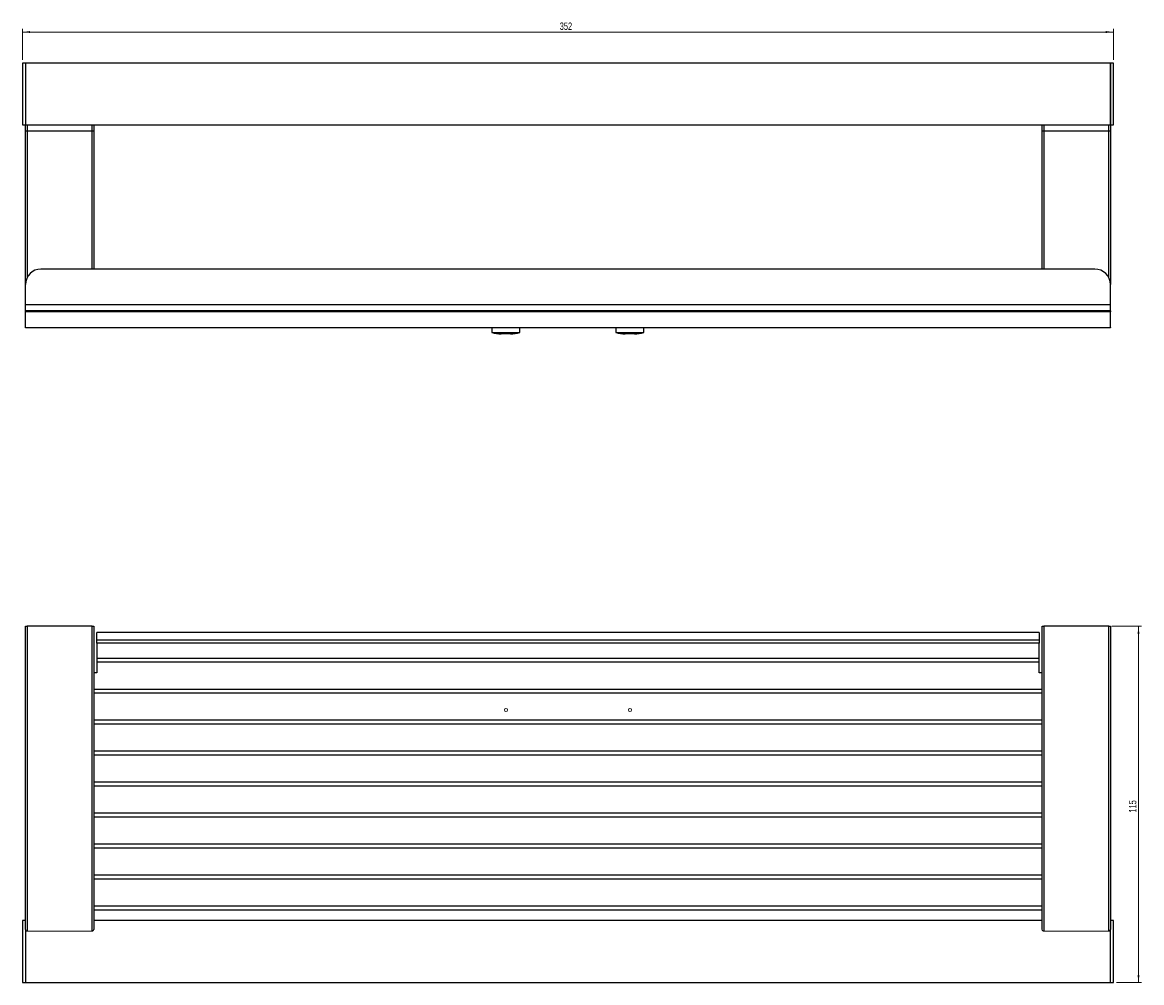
# Model space of a CAD drawing. Header units: millimetres. Extents: x -477 to 320, y -17 to 405.
# Tile 1 of 2: x -477 to -116, y 96 to 405. Entities that reach past the tile are written whole.
import ezdxf

# ---------------------------------------------------------------- set-up
doc = ezdxf.new("R2010")
doc.units = ezdxf.units.MM
doc.styles.add('SLDTEXTSTYLE0', font='TXT', dxfattribs={"width": 0.605})
doc.dimstyles.new('SLDDIMSTYLE0', dxfattribs={"dimtxt": 2.311487, "dimasz": 2.5, "dimexe": 0, "dimexo": 0.0625, "dimgap": 0.577872, "dimtad": 1, "dimrnd": 1e-09, "dimzin": 12, "dimdsep": 46, "dimtxsty": 'SLDTEXTSTYLE0', "dimsah": 1, "dimcen": 0.09, "dimadec": 0, "dimazin": 3, "dimtfac": 1, "dimtofl": 0, "dimtmove": 0, "dimatfit": 3, "dimfxl": 1, "dimfrac": 2, "dimtolj": 1, "dimtzin": 12, "dimarcsym": 0})

# ---------------------------------------------------------------- blocks, each defined once
blk = doc.blocks.new('_D')
at = {"color": 7, "linetype": 'Continuous', "lineweight": 18}
for p, q in [((-476.86, 393.27), (-476.86, 403.27)), ((-476.86, 402.27), (-124.86, 402.27)), ((-124.86, 393.27), (-124.86, 403.27))]:
    blk.add_line(p, q, dxfattribs=at)
for points in [[(-476.86, 402.27), (-474.36, 401.96), (-474.36, 402.58)], [(-124.86, 402.27), (-127.36, 402.58), (-127.36, 401.96)]]:
    blk.add_solid(points, dxfattribs=at)
at = {"color": 7, "linetype": 'Continuous', "lineweight": 18, "insert": (-303.51, 405.34), "char_height": 2.381, "attachment_point": 1, "style": 'SLDTEXTSTYLE0'}
blk.add_mtext('352', dxfattribs=at)
blk = doc.blocks.new('_D_2')
at = {"color": 7, "linetype": 'Continuous', "lineweight": 18}
for p, q in [((-125.36, 210.51), (-115.78, 210.51)), ((-116.78, 210.51), (-116.78, 95.51)), ((-123.86, 95.51), (-115.78, 95.51))]:
    blk.add_line(p, q, dxfattribs=at)
for points in [[(-116.78, 210.51), (-117.09, 208.01), (-116.47, 208.01)], [(-116.78, 95.51), (-116.47, 98.01), (-117.09, 98.01)]]:
    blk.add_solid(points, dxfattribs=at)
at = {"color": 7, "linetype": 'Continuous', "lineweight": 18, "insert": (-119.85, 150.37), "char_height": 2.381, "attachment_point": 1, "rotation": 90, "style": 'SLDTEXTSTYLE0'}
blk.add_mtext('115', dxfattribs=at)

msp = doc.modelspace()

# ---------------------------------------------------------------- linework, layer by layer
at = {"color": 7, "linetype": 'Continuous', "lineweight": 25}
for p, q in [((-475.86, 392.272), (-476.86, 392.272)), ((-476.86, 392.272), (-476.86, 382.272)), ((-125.86, 392.272), (-475.86, 392.272)), ((-475.86, 392.272), (-475.86, 382.272)), ((-475.86, 392.272), (-475.86, 372.272)), ((-124.86, 392.272), (-125.86, 392.272)), ((-125.86, 382.272), (-125.86, 392.272)), ((-125.86, 392.272), (-125.86, 372.272)), ((-124.86, 382.272), (-124.86, 392.272)), ((-476.86, 382.272), (-476.86, 372.272)), ((-475.86, 382.272), (-475.86, 372.272)), ((-125.86, 372.272), (-125.86, 382.272)), ((-124.86, 372.272), (-124.86, 382.272)), ((-476.86, 372.272), (-475.86, 372.272)), ((-475.86, 372.272), (-125.86, 372.272)), ((-475.86, 370.272), (-475.86, 372.272)), ((-453.86, 372.272), (-453.86, 370.272)), ((-147.86, 370.272), (-147.86, 372.272)), ((-125.86, 372.272), (-124.86, 372.272)), ((-125.86, 372.272), (-125.86, 370.272)), ((-475.86, 320.772), (-475.86, 370.272)), ((-475.36, 370.272), (-475.86, 370.272)), ((-454.36, 370.272), (-475.36, 370.272)), ((-453.86, 370.272), (-454.36, 370.272)), ((-453.86, 370.272), (-453.86, 325.772)), ((-147.86, 325.772), (-147.86, 370.272)), ((-147.36, 370.272), (-147.86, 370.272)), ((-126.36, 370.272), (-147.36, 370.272)), ((-125.86, 370.272), (-126.36, 370.272)), ((-125.86, 370.272), (-125.86, 320.772)), ((-130.86, 325.772), (-470.86, 325.772)), ((-475.86, 314.272), (-475.86, 320.772)), ((-125.86, 314.272), (-125.86, 320.772)), ((-125.86, 314.272), (-475.86, 314.272)), ((-475.86, 312.272), (-475.86, 314.272)), ((-125.86, 312.272), (-125.86, 314.272)), ((-125.86, 312.272), (-475.86, 312.272)), ((-475.86, 311.979), (-475.86, 312.272)), ((-475.86, 306.918), (-475.86, 311.979)), ((-125.86, 311.979), (-475.86, 311.979)), ((-125.86, 312.272), (-125.86, 311.979)), ((-125.86, 306.918), (-125.86, 311.979)), ((-475.86, 306.772), (-475.86, 306.918)), ((-475.86, 306.918), (-125.86, 306.918)), ((-324.389, 306.772), (-475.86, 306.772)), ((-325.36, 306.772), (-325.36, 305.285)), ((-325.36, 305.285), (-316.36, 305.285)), ((-319.36, 304.828), (-322.36, 304.828)), ((-284.389, 306.772), (-317.332, 306.772)), ((-316.36, 305.285), (-316.36, 306.772)), ((-285.36, 306.772), (-285.36, 305.285)), ((-285.36, 305.285), (-276.36, 305.285)), ((-279.36, 304.828), (-282.36, 304.828)), ((-125.86, 306.772), (-277.332, 306.772)), ((-276.36, 305.285), (-276.36, 306.772)), ((-125.86, 306.918), (-125.86, 306.772)), ((-475.86, 112.654), (-475.86, 210.512)), ((-475.86, 210.512), (-475.36, 210.512)), ((-475.36, 210.512), (-475.36, 112.127)), ((-454.36, 210.512), (-475.36, 210.512)), ((-454.36, 112.127), (-454.36, 210.512)), ((-454.36, 210.512), (-453.86, 210.512)), ((-453.86, 210.512), (-453.86, 112.654)), ((-147.86, 210.512), (-147.36, 210.512)), ((-147.86, 112.654), (-147.86, 210.512)), ((-147.36, 210.512), (-147.36, 112.127)), ((-126.36, 210.512), (-147.36, 210.512)), ((-126.36, 112.127), (-126.36, 210.512)), ((-126.36, 210.512), (-125.86, 210.512)), ((-125.86, 210.512), (-125.86, 112.654)), ((-148.86, 208.512), (-452.86, 208.512)), ((-452.86, 206.012), (-452.86, 208.512)), ((-148.86, 206.012), (-452.86, 206.012)), ((-452.86, 205.012), (-452.86, 206.012)), ((-148.86, 208.512), (-148.86, 206.012)), ((-148.86, 206.012), (-148.86, 205.012)), ((-452.86, 205.012), (-452.86, 200.262)), ((-148.86, 205.012), (-452.86, 205.012)), ((-148.86, 200.262), (-148.86, 205.012)), ((-452.86, 200.262), (-452.86, 199.012)), ((-452.86, 200.262), (-148.86, 200.262)), ((-452.86, 199.012), (-452.86, 195.512)), ((-452.86, 199.012), (-148.86, 199.012)), ((-148.86, 199.012), (-148.86, 200.262)), ((-148.86, 195.512), (-148.86, 199.012)), ((-452.86, 195.512), (-453.86, 195.512)), ((-147.86, 195.512), (-148.86, 195.512)), ((-453.86, 190.262), (-147.86, 190.262)), ((-453.86, 189.012), (-147.86, 189.012)), ((-453.86, 180.262), (-147.86, 180.262)), ((-453.86, 179.012), (-147.86, 179.012)), ((-453.86, 170.262), (-147.86, 170.262)), ((-453.86, 169.012), (-147.86, 169.012)), ((-453.86, 160.262), (-147.86, 160.262)), ((-453.86, 159.012), (-147.86, 159.012)), ((-453.86, 150.262), (-147.86, 150.262)), ((-453.86, 149.012), (-147.86, 149.012)), ((-453.86, 140.262), (-147.86, 140.262)), ((-453.86, 139.012), (-147.86, 139.012)), ((-453.86, 130.262), (-147.86, 130.262)), ((-453.86, 129.012), (-147.86, 129.012)), ((-453.86, 120.262), (-147.86, 120.262)), ((-453.86, 119.012), (-147.86, 119.012)), ((-475.86, 115.512), (-476.86, 115.512)), ((-476.86, 115.512), (-476.86, 95.512)), ((-475.86, 112.654), (-475.86, 95.512)), ((-147.86, 115.512), (-453.86, 115.512)), ((-124.86, 115.512), (-125.86, 115.512)), ((-125.86, 95.512), (-125.86, 112.654)), ((-124.86, 95.512), (-124.86, 115.512)), ((-476.86, 95.512), (-475.86, 95.512)), ((-475.86, 95.512), (-125.86, 95.512)), ((-125.86, 95.512), (-124.86, 95.512))]:
    msp.add_line(p, q, dxfattribs=at)
at = {"color": 8, "linetype": 'Continuous', "lineweight": 25}
for p, q in [((-475.36, 372.272), (-475.36, 370.272)), ((-454.36, 370.272), (-454.36, 372.272)), ((-147.36, 372.272), (-147.36, 370.272)), ((-126.36, 370.272), (-126.36, 372.272)), ((-475.36, 370.272), (-475.36, 322.951)), ((-454.36, 325.772), (-454.36, 370.272)), ((-147.36, 370.272), (-147.36, 325.772)), ((-126.36, 322.951), (-126.36, 370.272))]:
    msp.add_line(p, q, dxfattribs=at)
at = {"color": 144, "linetype": 'Continuous', "lineweight": 18}
for p, q in [((-324.389, 306.772), (-317.332, 306.772)), ((-284.389, 306.772), (-277.332, 306.772)), ((-454.36, 112.127), (-475.36, 112.127)), ((-126.36, 112.127), (-147.36, 112.127))]:
    msp.add_line(p, q, dxfattribs=at)
for centre in [(-320.86, 183.512), (-280.86, 183.512)]:
    msp.add_circle(centre, 0.5, dxfattribs=at)
at = {"color": 7, "linetype": 'Continuous', "lineweight": 25}
for centre, radius, start, end in [((-470.86, 320.772), 5, 90, 180), ((-130.86, 320.772), 5, 0, 90), ((-320.86, 324.772), 20, 256.99712, 265.69878), ((-320.86, 324.772), 20, 274.30122, 283.00288), ((-280.86, 324.772), 20, 256.99712, 265.69878), ((-280.86, 324.772), 20, 274.30122, 283.00288)]:
    msp.add_arc(centre, radius, start, end, dxfattribs=at)
at = {"color": 144, "linetype": 'Continuous', "lineweight": 18}
for points, knots in [([(-475.36, 112.127), (-475.442, 112.127), (-475.52, 112.15), (-475.65, 112.223), (-475.701, 112.271), (-475.822, 112.424), (-475.86, 112.54), (-475.86, 112.654)], [0, 0, 0, 0, 0.25, 0.25, 0.5, 0.5, 1, 1, 1, 1]), ([(-453.86, 112.654), (-453.86, 112.597), (-453.87, 112.541), (-453.909, 112.429), (-453.938, 112.373), (-454.018, 112.271), (-454.07, 112.224), (-454.2, 112.151), (-454.278, 112.127), (-454.36, 112.127)], [0, 0, 0, 0, 0.25, 0.25, 0.5, 0.5, 0.75, 0.75, 1, 1, 1, 1]), ([(-147.36, 112.127), (-147.442, 112.127), (-147.52, 112.15), (-147.65, 112.223), (-147.701, 112.271), (-147.822, 112.424), (-147.86, 112.54), (-147.86, 112.654)], [0, 0, 0, 0, 0.25, 0.25, 0.5, 0.5, 1, 1, 1, 1]), ([(-125.86, 112.654), (-125.86, 112.597), (-125.87, 112.541), (-125.909, 112.429), (-125.938, 112.373), (-126.018, 112.271), (-126.07, 112.224), (-126.2, 112.151), (-126.278, 112.127), (-126.36, 112.127)], [0, 0, 0, 0, 0.25, 0.25, 0.5, 0.5, 0.75, 0.75, 1, 1, 1, 1])]:
    msp.add_open_spline(points, degree=3, knots=knots, dxfattribs=at)

# ---------------------------------------------------------------- dimensions: what is measured, and where the dimension line sits
at = {"color": 7, "linetype": 'Continuous', "lineweight": 18}
dim = msp.add_linear_dim(base=(-124.86, 402.272), p1=(-476.86, 392.272), p2=(-124.86, 392.272), dimstyle='SLDDIMSTYLE0', dxfattribs=at)
dim.commit()
dim.dimension.update_dxf_attribs({"geometry": '_D', "text_midpoint": (-300.86, 402.272), "dimtype": 160})
dim = msp.add_linear_dim(base=(-116.777, 95.512), p1=(-126.36, 210.512), p2=(-124.86, 95.512), angle=90, dimstyle='SLDDIMSTYLE0', dxfattribs=at)
dim.commit()
dim.dimension.update_dxf_attribs({"geometry": '_D_2', "text_midpoint": (-116.777, 153.012), "dimtype": 160})

doc.saveas('drawing.dxf')
